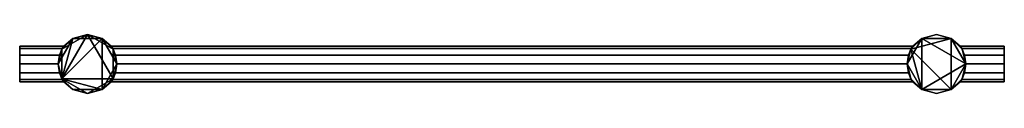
# Model space of a CAD drawing. Extents: x -73 to 73, y -4 to 4.
import ezdxf

# ---------------------------------------------------------------- set-up
doc = ezdxf.new("R2010")
doc.units = 0
doc.header["$MEASUREMENT"] = 0
doc.layers.get('0').update_dxf_attribs({"linetype": 'CONTINUOUS'})

msp = doc.modelspace()

# ---------------------------------------------------------------- linework, layer by layer
for points, invisible_edges in [([(-67.12, 2.29, 11), (-73.48, 2.29, 11), (-73.48, 2.64, 12.32)], 12), ([(-73.48, 2.64, 12.32), (-66.88, 2.64, 12.32), (-67.12, 2.29, 11)], 12), ([(-66.88, 2.64, 12.32), (-73.48, 2.64, 12.32), (-67.12, 2.29, 13.64)], 2), ([(-73.48, 2.64, 12.32), (-73.48, 2.29, 13.64), (-67.12, 2.29, 13.64)], 12), ([(-73.48, 2.29, 13.64), (-73.48, 1.32, 14.61), (-67.17, 2.2, 13.78)], 14), ([(-73.48, 1.32, 10.03), (-73.48, 2.29, 11), (-67.17, 2.2, 10.86)], 14), ([(-73.48, 2.29, 11), (-67.12, 2.29, 11), (-67.17, 2.2, 10.86)], 12), ([(-67.17, 2.2, 13.78), (-67.12, 2.29, 13.64), (-73.48, 2.29, 13.64)], 12), ([(-73.48, 1.32, 14.61), (-67.56, 1.32, 14.61), (-67.17, 2.2, 13.78)], 12), ([(-67.17, 2.2, 10.86), (-67.56, 1.32, 10.03), (-73.48, 1.32, 10.03)], 12), ([(-59.6, 2.29, 11), (-59.84, 2.64, 12.32), (59.84, 2.64, 12.32)], 12), ([(59.84, 2.64, 12.32), (-59.84, 2.64, 12.32), (-59.6, 2.29, 13.64)], 12), ([(-59.6, 2.29, 11), (59.84, 2.64, 12.32), (59.6, 2.29, 11)], 1), ([(-59.6, 2.29, 13.64), (59.6, 2.29, 13.64), (59.84, 2.64, 12.32)], 12), ([(-59.55, 2.2, 10.86), (-59.6, 2.29, 11), (59.55, 2.2, 10.86)], 14), ([(-59.6, 2.29, 11), (59.6, 2.29, 11), (59.55, 2.2, 10.86)], 12), ([(59.55, 2.2, 13.78), (-59.6, 2.29, 13.64), (-59.55, 2.2, 13.78)], 13), ([(59.55, 2.2, 13.78), (59.6, 2.29, 13.64), (-59.6, 2.29, 13.64)], 12), ([(59.55, 2.2, 10.86), (-59.16, 1.32, 10.03), (-59.55, 2.2, 10.86)], 13), ([(-59.55, 2.2, 13.78), (-59.16, 1.32, 14.61), (59.55, 2.2, 13.78)], 14), ([(59.55, 2.2, 10.86), (59.16, 1.32, 10.03), (-59.16, 1.32, 10.03)], 12), ([(-59.16, 1.32, 14.61), (59.16, 1.32, 14.61), (59.55, 2.2, 13.78)], 12), ([(67.12, 2.29, 11), (66.88, 2.64, 12.32), (73.48, 2.29, 11)], 2), ([(66.88, 2.64, 12.32), (73.48, 2.64, 12.32), (73.48, 2.29, 11)], 12), ([(66.88, 2.64, 12.32), (73.48, 2.29, 13.64), (73.48, 2.64, 12.32)], 1), ([(66.88, 2.64, 12.32), (67.12, 2.29, 13.64), (73.48, 2.29, 13.64)], 12), ([(67.12, 2.29, 13.64), (67.56, 1.32, 14.61), (73.48, 2.29, 13.64)], 3), ([(67.12, 2.29, 13.64), (67.17, 2.2, 13.78), (67.56, 1.32, 14.61)], 12), ([(67.56, 1.32, 10.03), (67.12, 2.29, 11), (73.48, 1.32, 10.03)], 3), ([(67.12, 2.29, 11), (73.48, 2.29, 11), (73.48, 1.32, 10.03)], 12), ([(67.56, 1.32, 10.03), (67.17, 2.2, 10.86), (67.12, 2.29, 11)], 12), ([(67.56, 1.32, 14.61), (73.48, 1.32, 14.61), (73.48, 2.29, 13.64)], 12), ([(-67.76, 0, 9.68), (-73.48, 0, 9.68), (-67.56, 1.32, 10.03)], 2), ([(-73.48, 0, 9.68), (-73.48, 1.32, 10.03), (-67.56, 1.32, 10.03)], 12), ([(-67.56, 1.32, 14.61), (-73.48, 1.32, 14.61), (-73.48, 0, 14.96)], 12), ([(-73.48, 0, 14.96), (-67.76, 0, 14.96), (-67.56, 1.32, 14.61)], 12), ([(-67.76, 0, 14.96), (-73.48, 0, 14.96), (-67.56, -1.32, 14.61)], 2), ([(-73.48, 0, 14.96), (-73.48, -1.32, 14.61), (-67.56, -1.32, 14.61)], 12), ([(-59.16, 1.32, 10.03), (59.16, 1.32, 10.03), (58.96, 0, 9.68)], 12), ([(58.96, 0, 9.68), (-58.96, 0, 9.68), (-59.16, 1.32, 10.03)], 12), ([(-59.16, 1.32, 14.61), (58.96, 0, 14.96), (59.16, 1.32, 14.61)], 1), ([(-59.16, 1.32, 14.61), (-58.96, 0, 14.96), (58.96, 0, 14.96)], 12), ([(-59.16, -1.32, 14.61), (59.16, -1.32, 14.61), (58.96, 0, 14.96)], 12), ([(58.96, 0, 14.96), (-58.96, 0, 14.96), (-59.16, -1.32, 14.61)], 12), ([(67.76, 0, 9.68), (67.56, 1.32, 10.03), (73.48, 1.32, 10.03)], 12), ([(67.56, 1.32, 14.61), (67.76, 0, 14.96), (73.48, 1.32, 14.61)], 2), ([(67.76, 0, 14.96), (67.56, -1.32, 14.61), (73.48, -1.32, 14.61)], 12), ([(67.76, 0, 9.68), (73.48, 1.32, 10.03), (73.48, 0, 9.68)], 1), ([(67.76, 0, 14.96), (73.48, 0, 14.96), (73.48, 1.32, 14.61)], 12), ([(67.76, 0, 14.96), (73.48, -1.32, 14.61), (73.48, 0, 14.96)], 1), ([(-67.56, -1.32, 10.03), (-73.48, -1.32, 10.03), (-73.48, 0, 9.68)], 12), ([(-73.48, 0, 9.68), (-67.76, 0, 9.68), (-67.56, -1.32, 10.03)], 12), ([(-73.48, -1.32, 14.61), (-73.48, -2.29, 13.64), (-67.17, -2.2, 13.78)], 14), ([(-67.17, -2.2, 13.78), (-67.56, -1.32, 14.61), (-73.48, -1.32, 14.61)], 12), ([(-73.48, -2.29, 11), (-73.48, -1.32, 10.03), (-67.17, -2.2, 10.86)], 14), ([(-73.48, -1.32, 10.03), (-67.56, -1.32, 10.03), (-67.17, -2.2, 10.86)], 12), ([(59.55, -2.2, 13.78), (-59.16, -1.32, 14.61), (-59.55, -2.2, 13.78)], 13), ([(-59.55, -2.2, 10.86), (-59.16, -1.32, 10.03), (59.55, -2.2, 10.86)], 14), ([(-59.16, -1.32, 10.03), (58.96, 0, 9.68), (59.16, -1.32, 10.03)], 1), ([(-59.16, -1.32, 10.03), (-58.96, 0, 9.68), (58.96, 0, 9.68)], 12), ([(59.55, -2.2, 13.78), (59.16, -1.32, 14.61), (-59.16, -1.32, 14.61)], 12), ([(-59.16, -1.32, 10.03), (59.16, -1.32, 10.03), (59.55, -2.2, 10.86)], 12), ([(67.56, -1.32, 14.61), (67.12, -2.29, 13.64), (73.48, -1.32, 14.61)], 3), ([(67.12, -2.29, 13.64), (73.48, -2.29, 13.64), (73.48, -1.32, 14.61)], 12), ([(67.56, -1.32, 14.61), (67.17, -2.2, 13.78), (67.12, -2.29, 13.64)], 12), ([(67.12, -2.29, 11), (67.56, -1.32, 10.03), (73.48, -2.29, 11)], 3), ([(67.12, -2.29, 11), (67.17, -2.2, 10.86), (67.56, -1.32, 10.03)], 12), ([(67.56, -1.32, 10.03), (67.76, 0, 9.68), (73.48, -1.32, 10.03)], 2), ([(67.56, -1.32, 10.03), (73.48, -1.32, 10.03), (73.48, -2.29, 11)], 12), ([(67.76, 0, 9.68), (73.48, 0, 9.68), (73.48, -1.32, 10.03)], 12), ([(-73.48, -2.29, 13.64), (-67.12, -2.29, 13.64), (-67.17, -2.2, 13.78)], 12), ([(-67.17, -2.2, 10.86), (-67.12, -2.29, 11), (-73.48, -2.29, 11)], 12), ([(-67.12, -2.29, 13.64), (-73.48, -2.29, 13.64), (-73.48, -2.64, 12.32)], 12), ([(-73.48, -2.64, 12.32), (-66.88, -2.64, 12.32), (-67.12, -2.29, 13.64)], 12), ([(-66.88, -2.64, 12.32), (-73.48, -2.64, 12.32), (-67.12, -2.29, 11)], 2), ([(-73.48, -2.64, 12.32), (-73.48, -2.29, 11), (-67.12, -2.29, 11)], 12), ([(-59.6, -2.29, 13.64), (-59.84, -2.64, 12.32), (59.84, -2.64, 12.32)], 12), ([(59.84, -2.64, 12.32), (-59.84, -2.64, 12.32), (-59.6, -2.29, 11)], 12), ([(-59.55, -2.2, 13.78), (-59.6, -2.29, 13.64), (59.55, -2.2, 13.78)], 14), ([(-59.6, -2.29, 13.64), (59.6, -2.29, 13.64), (59.55, -2.2, 13.78)], 12), ([(59.55, -2.2, 10.86), (-59.6, -2.29, 11), (-59.55, -2.2, 10.86)], 13), ([(59.55, -2.2, 10.86), (59.6, -2.29, 11), (-59.6, -2.29, 11)], 12), ([(-59.6, -2.29, 13.64), (59.84, -2.64, 12.32), (59.6, -2.29, 13.64)], 1), ([(-59.6, -2.29, 11), (59.6, -2.29, 11), (59.84, -2.64, 12.32)], 12), ([(67.12, -2.29, 13.64), (66.88, -2.64, 12.32), (73.48, -2.29, 13.64)], 2), ([(66.88, -2.64, 12.32), (73.48, -2.64, 12.32), (73.48, -2.29, 13.64)], 12), ([(66.88, -2.64, 12.32), (73.48, -2.29, 11), (73.48, -2.64, 12.32)], 1), ([(66.88, -2.64, 12.32), (67.12, -2.29, 11), (73.48, -2.29, 11)], 12)]:
    msp.add_3dface(points, dxfattribs=dict(invisible_edges=invisible_edges))

# ---------------------------------------------------------------- meshes
mesh = msp.add_polyface()
corners = [(-67.17, -2.2, 17.6), (-61.16, -3.81, 17.6), (-61.16, 3.81, 17.6), (-65.56, 3.81, 17.6), (-58.96, 0, 17.6), (-65.56, -3.81, 17.6), (-67.76, 0, 17.6), (-67.17, 2.2, 17.6), (-63.36, 4.4, 17.6), (-59.55, 2.2, 17.6), (-59.55, -2.2, 17.6), (-63.36, -4.4, 17.6), (61.16, -3.81, 17.6), (67.76, 0, 17.6), (61.16, 3.81, 17.6), (65.56, 3.81, 17.6), (65.56, -3.81, 17.6), (58.96, 0, 17.6), (59.55, 2.2, 17.6), (63.36, 4.4, 17.6), (67.17, 2.2, 17.6), (67.17, -2.2, 17.6), (63.36, -4.4, 17.6), (59.55, -2.2, 17.6)]
mesh.append_faces([[corners[k] for k in face] for face in [(0, 1, 2), (2, 3, 0), (1, 4, 2), (12, 13, 14), (13, 15, 14), (12, 16, 13), (14, 17, 12)]], dxfattribs={"vtx0": -1, "vtx1": -1, "vtx2": -1})
mesh.append_faces([[corners[k] for k in face] for face in [(3, 6, 0)]], dxfattribs={"vtx0": -1, "vtx2": -1})
mesh.append_faces([[corners[k] for k in face] for face in [(0, 5, 1)]], dxfattribs={"vtx1": -1, "vtx2": -1})
mesh.append_faces([[corners[k] for k in face] for face in [(3, 7, 6), (2, 8, 3), (4, 9, 2), (1, 10, 4), (5, 11, 1), (14, 18, 17), (15, 19, 14), (13, 20, 15), (16, 21, 13), (12, 22, 16), (17, 23, 12)]], dxfattribs={"vtx2": -1})
mesh = msp.add_polyface()
corners = [(-63.36, 4.4), (-59.55, -2.2), (-67.17, -2.2), (-67.17, 2.2), (-63.36, -4.4), (-59.55, 2.2), (-65.56, 3.81), (-67.76, 0), (-65.56, -3.81), (-61.16, -3.81), (-58.96, 0), (-61.16, 3.81), (59.55, 2.2), (65.56, 3.81), (65.56, -3.81), (61.16, -3.81), (67.76, 0), (61.16, 3.81), (58.96, 0), (59.55, -2.2), (63.36, -4.4), (67.17, -2.2), (67.17, 2.2), (63.36, 4.4)]
mesh.append_faces([[corners[k] for k in face] for face in [(0, 1, 2), (2, 3, 0), (1, 4, 2), (0, 5, 1), (12, 13, 14), (14, 15, 12), (13, 16, 14)]], dxfattribs={"vtx0": -1, "vtx1": -1, "vtx2": -1})
mesh.append_faces([[corners[k] for k in face] for face in [(15, 18, 12)]], dxfattribs={"vtx0": -1, "vtx2": -1})
mesh.append_faces([[corners[k] for k in face] for face in [(12, 17, 13)]], dxfattribs={"vtx1": -1, "vtx2": -1})
mesh.append_faces([[corners[k] for k in face] for face in [(3, 6, 0), (2, 7, 3), (4, 8, 2), (1, 9, 4), (5, 10, 1), (0, 11, 5), (15, 19, 18), (14, 20, 15), (16, 21, 14), (13, 22, 16), (17, 23, 13)]], dxfattribs={"vtx2": -1})
mesh = msp.add_polyface()
corners = [(-67.76, 0), (-67.17, -2.2, 10.86), (-67.56, -1.32, 10.03), (-67.76, 0, 9.68), (-67.17, -2.2), (-67.76, 0, 14.96), (-67.56, -1.32, 14.61), (-67.17, -2.2, 17.6), (-67.17, -2.2, 13.78), (-67.76, 0, 17.6), (-66.88, -2.64, 12.32), (-65.56, -3.81), (-67.12, -2.29, 11), (-67.12, -2.29, 13.64), (-65.56, -3.81, 17.6), (-63.36, -4.4), (-63.36, -4.4, 17.6), (-61.16, -3.81), (-61.16, -3.81, 17.6), (-59.84, -2.64, 12.32), (-59.55, -2.2, 17.6), (-59.6, -2.29, 11), (-59.55, -2.2), (-59.6, -2.29, 13.64), (-59.55, -2.2, 13.78), (-59.55, -2.2, 10.86), (-59.16, -1.32, 14.61), (-58.96, 0, 14.96), (-58.96, 0, 17.6), (-58.96, 0, 9.68), (-59.16, -1.32, 10.03), (-58.96, 0), (-59.16, 1.32, 14.61), (-59.55, 2.2, 17.6), (-59.55, 2.2, 13.78), (-59.55, 2.2), (-59.16, 1.32, 10.03), (-59.55, 2.2, 10.86), (-59.6, 2.29, 13.64), (-59.84, 2.64, 12.32), (-61.16, 3.81, 17.6), (-61.16, 3.81), (-59.6, 2.29, 11), (-63.36, 4.4, 17.6), (-63.36, 4.4), (-65.56, 3.81), (-65.56, 3.81, 17.6), (-67.17, 2.2, 10.86), (-67.12, 2.29, 11), (-66.88, 2.64, 12.32), (-67.17, 2.2), (-67.17, 2.2, 17.6), (-67.12, 2.29, 13.64), (-67.17, 2.2, 13.78), (-67.56, 1.32, 14.61), (-67.56, 1.32, 10.03)]
mesh.append_faces([[corners[k] for k in face] for face in [(18, 19, 20), (29, 35, 36), (51, 54, 9)]], dxfattribs={"vtx0": -1, "vtx1": -1})
mesh.append_faces([[corners[k] for k in face] for face in [(7, 10, 11), (18, 22, 21), (39, 35, 40)]], dxfattribs={"vtx0": -1, "vtx1": -1, "vtx2": -1})
mesh.append_faces([[corners[k] for k in face] for face in [(0, 1, 2), (7, 13, 10), (12, 4, 11), (18, 21, 19), (20, 26, 27), (22, 29, 30), (45, 47, 48), (49, 46, 45), (49, 51, 46)]], dxfattribs={"vtx0": -1, "vtx2": -1})
mesh.append_faces([[corners[k] for k in face] for face in [(40, 41, 43)]], dxfattribs={"vtx1": -1})
mesh.append_faces([[corners[k] for k in face] for face in [(5, 6, 7), (10, 12, 11), (19, 23, 20), (27, 32, 33), (38, 39, 40), (40, 33, 38), (39, 42, 35), (48, 49, 45), (49, 52, 51), (50, 0, 55)]], dxfattribs={"vtx1": -1, "vtx2": -1})
mesh.append_faces([[corners[k] for k in face] for face in [(2, 3, 0), (0, 4, 1), (6, 8, 7), (7, 9, 5), (7, 8, 13), (11, 14, 7), (12, 1, 4), (14, 11, 15), (15, 16, 14), (15, 17, 18), (18, 16, 15), (23, 24, 20), (22, 25, 21), (18, 17, 22), (20, 24, 26), (27, 28, 20), (30, 25, 22), (22, 31, 29), (33, 28, 27), (32, 34, 33), (35, 37, 36), (29, 31, 35), (35, 41, 40), (42, 37, 35), (33, 34, 38), (41, 44, 43), (43, 44, 45), (45, 46, 43), (45, 50, 47), (52, 53, 51), (54, 5, 9), (51, 53, 54), (55, 47, 50), (0, 3, 55)]], dxfattribs={"vtx2": -1})
mesh = msp.add_polyface()
corners = [(58.96, 0, 17.6), (59.16, -1.32, 14.61), (59.55, -2.2, 17.6), (59.55, -2.2, 13.78), (58.96, 0, 14.96), (58.96, 0), (59.55, -2.2), (59.16, -1.32, 10.03), (58.96, 0, 9.68), (59.55, -2.2, 10.86), (59.6, -2.29, 13.64), (61.16, -3.81, 17.6), (59.84, -2.64, 12.32), (61.16, -3.81), (59.6, -2.29, 11), (63.36, -4.4), (63.36, -4.4, 17.6), (65.56, -3.81), (65.56, -3.81, 17.6), (66.88, -2.64, 12.32), (67.17, -2.2, 17.6), (67.12, -2.29, 11), (67.17, -2.2), (67.12, -2.29, 13.64), (67.17, -2.2, 13.78), (67.17, -2.2, 10.86), (67.56, -1.32, 14.61), (67.76, 0, 14.96), (67.76, 0, 17.6), (67.76, 0, 9.68), (67.56, -1.32, 10.03), (67.76, 0), (67.56, 1.32, 14.61), (67.17, 2.2, 17.6), (67.17, 2.2, 13.78), (67.17, 2.2), (67.56, 1.32, 10.03), (67.17, 2.2, 10.86), (67.12, 2.29, 13.64), (66.88, 2.64, 12.32), (65.56, 3.81, 17.6), (65.56, 3.81), (67.12, 2.29, 11), (63.36, 4.4, 17.6), (63.36, 4.4), (61.16, 3.81), (61.16, 3.81, 17.6), (59.55, 2.2, 10.86), (59.6, 2.29, 11), (59.84, 2.64, 12.32), (59.55, 2.2), (59.55, 2.2, 17.6), (59.6, 2.29, 13.64), (59.55, 2.2, 13.78), (59.16, 1.32, 14.61), (59.16, 1.32, 10.03)]
mesh.append_faces([[corners[k] for k in face] for face in [(0, 1, 2), (18, 19, 20), (29, 35, 36), (51, 54, 0)]], dxfattribs={"vtx0": -1, "vtx1": -1})
mesh.append_faces([[corners[k] for k in face] for face in [(12, 6, 11), (18, 22, 21), (39, 35, 40)]], dxfattribs={"vtx0": -1, "vtx1": -1, "vtx2": -1})
mesh.append_faces([[corners[k] for k in face] for face in [(18, 21, 19), (20, 26, 27), (22, 29, 30), (45, 47, 48), (49, 46, 45), (49, 51, 46)]], dxfattribs={"vtx0": -1, "vtx2": -1})
mesh.append_faces([[corners[k] for k in face] for face in [(40, 41, 43)]], dxfattribs={"vtx1": -1})
mesh.append_faces([[corners[k] for k in face] for face in [(5, 6, 7), (3, 10, 11), (10, 12, 11), (12, 14, 6), (19, 23, 20), (27, 32, 33), (38, 39, 40), (40, 33, 38), (39, 42, 35), (48, 49, 45), (49, 52, 51), (50, 5, 55)]], dxfattribs={"vtx1": -1, "vtx2": -1})
mesh.append_faces([[corners[k] for k in face] for face in [(1, 3, 2), (0, 4, 1), (7, 8, 5), (6, 9, 7), (11, 2, 3), (6, 13, 11), (14, 9, 6), (11, 13, 15), (15, 16, 11), (15, 17, 18), (18, 16, 15), (23, 24, 20), (22, 25, 21), (18, 17, 22), (20, 24, 26), (27, 28, 20), (30, 25, 22), (22, 31, 29), (33, 28, 27), (32, 34, 33), (35, 37, 36), (29, 31, 35), (35, 41, 40), (42, 37, 35), (33, 34, 38), (41, 44, 43), (43, 44, 45), (45, 46, 43), (45, 50, 47), (52, 53, 51), (54, 4, 0), (51, 53, 54), (55, 47, 50), (5, 8, 55)]], dxfattribs={"vtx2": -1})
mesh = msp.add_polyface()
corners = [(-73.48, 2.64, 12.32), (-73.48, -1.32, 10.03), (-73.48, -1.32, 14.61), (-73.48, 1.32, 14.61), (-73.48, -2.64, 12.32), (-73.48, 1.32, 10.03), (-73.48, 2.29, 13.64), (-73.48, 0, 14.96), (-73.48, -2.29, 13.64), (-73.48, -2.29, 11), (-73.48, 0, 9.68), (-73.48, 2.29, 11)]
mesh.append_faces([[corners[k] for k in face] for face in [(0, 1, 2), (2, 3, 0), (1, 4, 2), (0, 5, 1)]], dxfattribs={"vtx0": -1, "vtx1": -1, "vtx2": -1})
mesh.append_faces([[corners[k] for k in face] for face in [(3, 6, 0), (2, 7, 3), (4, 8, 2), (1, 9, 4), (5, 10, 1), (0, 11, 5)]], dxfattribs={"vtx2": -1})
mesh = msp.add_polyface()
corners = [(73.48, -2.29, 13.64), (73.48, 0, 9.68), (73.48, 2.29, 13.64), (73.48, 2.29, 11), (73.48, -2.29, 11), (73.48, 0, 14.96), (73.48, 1.32, 14.61), (73.48, 2.64, 12.32), (73.48, 1.32, 10.03), (73.48, -1.32, 10.03), (73.48, -2.64, 12.32), (73.48, -1.32, 14.61)]
mesh.append_faces([[corners[k] for k in face] for face in [(0, 1, 2), (1, 3, 2), (0, 4, 1), (2, 5, 0)]], dxfattribs={"vtx0": -1, "vtx1": -1, "vtx2": -1})
mesh.append_faces([[corners[k] for k in face] for face in [(2, 6, 5), (3, 7, 2), (1, 8, 3), (4, 9, 1), (0, 10, 4), (5, 11, 0)]], dxfattribs={"vtx2": -1})

doc.saveas('drawing.dxf')
